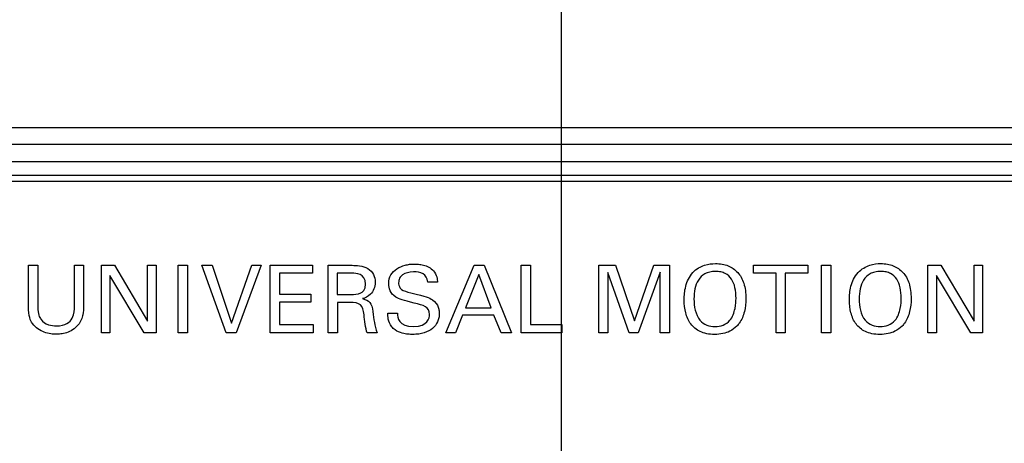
# Model space of a CAD drawing. Header units: inches. Extents: x 0 to 34, y 0 to 22.
# Tile 50 of 89: x 10.1 to 11.9, y 16.8 to 17.6. Entities that reach past the tile are written whole.
import ezdxf

# ---------------------------------------------------------------- set-up
doc = ezdxf.new("R2010")
doc.units = ezdxf.units.IN
doc.header["$LTSCALE"] = 1.87
doc.header["$MEASUREMENT"] = 0
doc.layers.get('0').update_dxf_attribs({"linetype": 'CONTINUOUS'})
doc.layers.add('DATUMCURVES', color=7, linetype='CONTINUOUS')
doc.layers.add('DIMENSIONS', color=7, linetype='CONTINUOUS')
doc.styles.get("Standard").update_dxf_attribs({"font": 'txt', "width": 0.8})
doc.dimstyles.new('DIMSTYLE_1', dxfattribs={"dimtxt": 0.125, "dimasz": 0.18, "dimexe": 0.18, "dimexo": 0.0625, "dimgap": 0.09, "dimtad": 0, "dimtih": 1, "dimtoh": 1, "dimdec": 3, "dimzin": 4, "dimdsep": 46, "dimtxsty": 'STANDARD', "dimblk": '_FILLED', "dimblk1": '_FILLED', "dimblk2": '_FILLED', "dimcen": 0.09, "dimadec": 0, "dimazin": 0, "dimtp": 0.001, "dimtm": 0.001, "dimtfac": 1, "dimtdec": 3, "dimtofl": 0, "dimtmove": 0, "dimatfit": 3, "dimldrblk": '_FILLED', "dimfxl": 1, "dimtolj": 1, "dimtzin": 4, "dimarcsym": 0})

# ---------------------------------------------------------------- blocks, each defined once
blk = doc.blocks.new('*D12')
at = {"layer": 'DIMENSIONS', "color": 2, "linetype": 'CONTINUOUS'}
blk.add_line((12.8132, 15.8742), (12.8132, 18.0661), dxfattribs=at)
at = {"layer": 'DIMENSIONS', "color": 2, "linetype": 'CONTINUOUS', "width": 0.8}
for s, p in [(']', (12.8757, 19.4536)), ('219.28', (12.8757, 18.8536)), ('[', (12.8757, 18.7536)), ('8.633', (12.8757, 18.1286))]:
    blk.add_text(s, height=0.125, rotation=90, dxfattribs=at).set_placement(p)
blk = doc.blocks.new('_FILLED')
at = {"color": 0, "linetype": 'BYBLOCK'}
blk.add_solid([(0, 0), (-1, 0.1736), (-1, -0.1736)], dxfattribs=at)
blk = doc.blocks.new('*D15')
at = {"layer": 'DIMENSIONS', "color": 2, "linetype": 'CONTINUOUS'}
blk.add_line((11.1132, 15.8742), (11.1132, 18.0661), dxfattribs=at)
at = {"layer": 'DIMENSIONS', "color": 2, "linetype": 'CONTINUOUS', "width": 0.8}
for s, p in [(']', (11.1757, 19.3536)), ('176.1', (11.1757, 18.8536)), ('[', (11.1757, 18.7536)), ('6.933', (11.1757, 18.1286))]:
    blk.add_text(s, height=0.125, rotation=90, dxfattribs=at).set_placement(p)
blk = doc.blocks.new('*D36')
at = {"layer": 'DIMENSIONS', "color": 2, "linetype": 'CONTINUOUS'}
blk.add_line((13.8752, 17.3773), (13.8752, 18.0661), dxfattribs=at)
at = {"layer": 'DIMENSIONS', "color": 2, "linetype": 'CONTINUOUS', "width": 0.8}
for s, p in [(']', (13.9377, 19.4536)), ('246.25', (13.9377, 18.8536)), ('[', (13.9377, 18.7536)), ('9.695', (13.9377, 18.1286))]:
    blk.add_text(s, height=0.125, rotation=90, dxfattribs=at).set_placement(p)

msp = doc.modelspace()

# ---------------------------------------------------------------- linework, layer by layer
at = {"color": 7, "linetype": 'CONTINUOUS'}
for p, q in [((13.7752, 17.3786), (3.7752, 17.3786)), ((13.7752, 17.3486), (3.7752, 17.3486)), ((3.7752, 17.3186), (13.7752, 17.3186)), ((13.7652, 17.2936), (3.7852, 17.2936)), ((8.9162, 17.2836), (13.0042, 17.2836))]:
    msp.add_line(p, q, dxfattribs=at)
at = {"layer": 'DATUMCURVES', "color": 40, "linetype": 'CONTINUOUS'}
for points in [[(10.163, 17.0599, 0.334), (10.163, 17.0599, 0.334), (10.163, 17.1333, 0.334), (10.163, 17.1333, 0.334)], [(10.163, 17.1333, 0.334), (10.163, 17.1333, 0.334), (10.1797, 17.1333, 0.334), (10.1797, 17.1333, 0.334)], [(10.1797, 17.1333, 0.334), (10.1797, 17.1333, 0.334), (10.1797, 17.0588, 0.334), (10.1797, 17.0588, 0.334)], [(10.245, 17.0594, 0.334), (10.245, 17.0594, 0.334), (10.245, 17.1333, 0.334), (10.245, 17.1333, 0.334)], [(10.245, 17.1333, 0.334), (10.245, 17.1333, 0.334), (10.2611, 17.1333, 0.334), (10.2611, 17.1333, 0.334)], [(10.2611, 17.1333, 0.334), (10.2611, 17.1333, 0.334), (10.2611, 17.0591, 0.334), (10.2611, 17.0591, 0.334)], [(10.293, 17.1333, 0.334), (10.293, 17.1333, 0.334), (10.3161, 17.1333, 0.334), (10.3161, 17.1333, 0.334)], [(10.293, 17.0129, 0.334), (10.293, 17.0129, 0.334), (10.293, 17.1333, 0.334), (10.293, 17.1333, 0.334)], [(10.3161, 17.1333, 0.334), (10.3161, 17.1333, 0.334), (10.3753, 17.0338, 0.334), (10.3753, 17.0338, 0.334)], [(10.3753, 17.0338, 0.334), (10.3753, 17.0338, 0.334), (10.3753, 17.1333, 0.334), (10.3753, 17.1333, 0.334)], [(10.3753, 17.1333, 0.334), (10.3753, 17.1333, 0.334), (10.3906, 17.1333, 0.334), (10.3906, 17.1333, 0.334)], [(10.3906, 17.1333, 0.334), (10.3906, 17.1333, 0.334), (10.3906, 17.0129, 0.334), (10.3906, 17.0129, 0.334)], [(10.4298, 17.1333, 0.334), (10.4298, 17.1333, 0.334), (10.4465, 17.1333, 0.334), (10.4465, 17.1333, 0.334)], [(10.4298, 17.0129, 0.334), (10.4298, 17.0129, 0.334), (10.4298, 17.1333, 0.334), (10.4298, 17.1333, 0.334)], [(10.4465, 17.1333, 0.334), (10.4465, 17.1333, 0.334), (10.4465, 17.0129, 0.334), (10.4465, 17.0129, 0.334)], [(10.515, 17.0129, 0.334), (10.515, 17.0129, 0.334), (10.4721, 17.1333, 0.334), (10.4721, 17.1333, 0.334)], [(10.4721, 17.1333, 0.334), (10.4721, 17.1333, 0.334), (10.4906, 17.1333, 0.334), (10.4906, 17.1333, 0.334)], [(10.4906, 17.1333, 0.334), (10.4906, 17.1333, 0.334), (10.5248, 17.0304, 0.334), (10.5248, 17.0304, 0.334)], [(10.5248, 17.0304, 0.334), (10.5248, 17.0304, 0.334), (10.5608, 17.1333, 0.334), (10.5608, 17.1333, 0.334)], [(10.5776, 17.1333, 0.334), (10.5776, 17.1333, 0.334), (10.5333, 17.0129, 0.334), (10.5333, 17.0129, 0.334)], [(10.5608, 17.1333, 0.334), (10.5608, 17.1333, 0.334), (10.5776, 17.1333, 0.334), (10.5776, 17.1333, 0.334)], [(10.5936, 17.1333, 0.334), (10.5936, 17.1333, 0.334), (10.6691, 17.1333, 0.334), (10.6691, 17.1333, 0.334)], [(10.5936, 17.0129, 0.334), (10.5936, 17.0129, 0.334), (10.5936, 17.1333, 0.334), (10.5936, 17.1333, 0.334)], [(10.6691, 17.1333, 0.334), (10.6691, 17.1333, 0.334), (10.6691, 17.1191, 0.334), (10.6691, 17.1191, 0.334)], [(10.6972, 17.1333, 0.334), (10.6972, 17.1333, 0.334), (10.7401, 17.1333, 0.334), (10.7401, 17.1333, 0.334)], [(10.6972, 17.0129, 0.334), (10.6972, 17.0129, 0.334), (10.6972, 17.1333, 0.334), (10.6972, 17.1333, 0.334)], [(10.9066, 17.0129, 0.334), (10.9066, 17.0129, 0.334), (10.9573, 17.1333, 0.334), (10.9573, 17.1333, 0.334)], [(10.9573, 17.1333, 0.334), (10.9573, 17.1333, 0.334), (10.9751, 17.1333, 0.334), (10.9751, 17.1333, 0.334)], [(10.9751, 17.1333, 0.334), (10.9751, 17.1333, 0.334), (11.0238, 17.0129, 0.334), (11.0238, 17.0129, 0.334)], [(11.041, 17.1333, 0.334), (11.041, 17.1333, 0.334), (11.0575, 17.1333, 0.334), (11.0575, 17.1333, 0.334)], [(11.041, 17.0129, 0.334), (11.041, 17.0129, 0.334), (11.041, 17.1333, 0.334), (11.041, 17.1333, 0.334)], [(11.0575, 17.1333, 0.334), (11.0575, 17.1333, 0.334), (11.0575, 17.0278, 0.334), (11.0575, 17.0278, 0.334)], [(11.1795, 17.1333, 0.334), (11.1795, 17.1333, 0.334), (11.209, 17.1333, 0.334), (11.209, 17.1333, 0.334)], [(11.1795, 17.0129, 0.334), (11.1795, 17.0129, 0.334), (11.1795, 17.1333, 0.334), (11.1795, 17.1333, 0.334)], [(11.209, 17.1333, 0.334), (11.209, 17.1333, 0.334), (11.243, 17.0341, 0.334), (11.243, 17.0341, 0.334)], [(11.243, 17.0341, 0.334), (11.243, 17.0341, 0.334), (11.2778, 17.1333, 0.334), (11.2778, 17.1333, 0.334)], [(11.2778, 17.1333, 0.334), (11.2778, 17.1333, 0.334), (11.3053, 17.1333, 0.334), (11.3053, 17.1333, 0.334)], [(11.3053, 17.1333, 0.334), (11.3053, 17.1333, 0.334), (11.3053, 17.0129, 0.334), (11.3053, 17.0129, 0.334)], [(11.455, 17.1191, 0.334), (11.455, 17.1191, 0.334), (11.455, 17.1333, 0.334), (11.455, 17.1333, 0.334)], [(11.455, 17.1333, 0.334), (11.455, 17.1333, 0.334), (11.5521, 17.1333, 0.334), (11.5521, 17.1333, 0.334)], [(11.5521, 17.1333, 0.334), (11.5521, 17.1333, 0.334), (11.5521, 17.1191, 0.334), (11.5521, 17.1191, 0.334)], [(11.5763, 17.1333, 0.334), (11.5763, 17.1333, 0.334), (11.593, 17.1333, 0.334), (11.593, 17.1333, 0.334)], [(11.5763, 17.0129, 0.334), (11.5763, 17.0129, 0.334), (11.5763, 17.1333, 0.334), (11.5763, 17.1333, 0.334)], [(11.593, 17.1333, 0.334), (11.593, 17.1333, 0.334), (11.593, 17.0129, 0.334), (11.593, 17.0129, 0.334)], [(11.766, 17.1333, 0.334), (11.766, 17.1333, 0.334), (11.7891, 17.1333, 0.334), (11.7891, 17.1333, 0.334)], [(11.766, 17.0129, 0.334), (11.766, 17.0129, 0.334), (11.766, 17.1333, 0.334), (11.766, 17.1333, 0.334)], [(11.7891, 17.1333, 0.334), (11.7891, 17.1333, 0.334), (11.8483, 17.0338, 0.334), (11.8483, 17.0338, 0.334)], [(11.8483, 17.0338, 0.334), (11.8483, 17.0338, 0.334), (11.8483, 17.1333, 0.334), (11.8483, 17.1333, 0.334)], [(11.8483, 17.1333, 0.334), (11.8483, 17.1333, 0.334), (11.8636, 17.1333, 0.334), (11.8636, 17.1333, 0.334)], [(11.8636, 17.1333, 0.334), (11.8636, 17.1333, 0.334), (11.8636, 17.0129, 0.334), (11.8636, 17.0129, 0.334)], [(10.3693, 17.0129, 0.334), (10.3693, 17.0129, 0.334), (10.3082, 17.1151, 0.334), (10.3082, 17.1151, 0.334)], [(10.3082, 17.1151, 0.334), (10.3082, 17.1151, 0.334), (10.3082, 17.0129, 0.334), (10.3082, 17.0129, 0.334)], [(10.6691, 17.1191, 0.334), (10.6691, 17.1191, 0.334), (10.6103, 17.1191, 0.334), (10.6103, 17.1191, 0.334)], [(10.6103, 17.1191, 0.334), (10.6103, 17.1191, 0.334), (10.6103, 17.0816, 0.334), (10.6103, 17.0816, 0.334)], [(10.7396, 17.1193, 0.334), (10.7396, 17.1193, 0.334), (10.7133, 17.1193, 0.334), (10.7133, 17.1193, 0.334)], [(10.7133, 17.1193, 0.334), (10.7133, 17.1193, 0.334), (10.7133, 17.0814, 0.334), (10.7133, 17.0814, 0.334)], [(10.7637, 17.0998, 0.334), (10.7637, 17.1193, 0.334), (10.7463, 17.1193, 0.334), (10.7396, 17.1193, 0.334)], [(10.9655, 17.1168, 0.334), (10.9655, 17.1168, 0.334), (10.9421, 17.0578, 0.334), (10.9421, 17.0578, 0.334)], [(10.9876, 17.0578, 0.334), (10.9876, 17.0578, 0.334), (10.9655, 17.1168, 0.334), (10.9655, 17.1168, 0.334)], [(11.2336, 17.0129, 0.334), (11.2336, 17.0129, 0.334), (11.1956, 17.1206, 0.334), (11.1956, 17.1206, 0.334)], [(11.1956, 17.1206, 0.334), (11.1956, 17.1206, 0.334), (11.1956, 17.0129, 0.334), (11.1956, 17.0129, 0.334)], [(11.289, 17.1213, 0.334), (11.289, 17.1213, 0.334), (11.2495, 17.0129, 0.334), (11.2495, 17.0129, 0.334)], [(11.289, 17.0129, 0.334), (11.289, 17.0129, 0.334), (11.289, 17.1213, 0.334), (11.289, 17.1213, 0.334)], [(11.4953, 17.1191, 0.334), (11.4953, 17.1191, 0.334), (11.455, 17.1191, 0.334), (11.455, 17.1191, 0.334)], [(11.4953, 17.0129, 0.334), (11.4953, 17.0129, 0.334), (11.4953, 17.1191, 0.334), (11.4953, 17.1191, 0.334)], [(11.5521, 17.1191, 0.334), (11.5521, 17.1191, 0.334), (11.5118, 17.1191, 0.334), (11.5118, 17.1191, 0.334)], [(11.5118, 17.1191, 0.334), (11.5118, 17.1191, 0.334), (11.5118, 17.0129, 0.334), (11.5118, 17.0129, 0.334)], [(11.8423, 17.0129, 0.334), (11.8423, 17.0129, 0.334), (11.7811, 17.1151, 0.334), (11.7811, 17.1151, 0.334)], [(11.7811, 17.1151, 0.334), (11.7811, 17.1151, 0.334), (11.7811, 17.0129, 0.334), (11.7811, 17.0129, 0.334)], [(10.7555, 17.0841, 0.334), (10.7578, 17.0854, 0.334), (10.7637, 17.0898, 0.334), (10.7637, 17.0998, 0.334)], [(10.892, 17.1033, 0.334), (10.892, 17.1033, 0.334), (10.8746, 17.1033, 0.334), (10.8746, 17.1033, 0.334)], [(10.6103, 17.0816, 0.334), (10.6103, 17.0816, 0.334), (10.6663, 17.0816, 0.334), (10.6663, 17.0816, 0.334)], [(10.6663, 17.0816, 0.334), (10.6663, 17.0816, 0.334), (10.6663, 17.0676, 0.334), (10.6663, 17.0676, 0.334)], [(10.7133, 17.0814, 0.334), (10.7133, 17.0814, 0.334), (10.7396, 17.0814, 0.334), (10.7396, 17.0814, 0.334)], [(10.7396, 17.0814, 0.334), (10.7415, 17.0814, 0.334), (10.751, 17.0814, 0.334), (10.7555, 17.0841, 0.334)], [(10.8443, 17.0843, 0.334), (10.873, 17.0769, 0.334), (10.8761, 17.0763, 0.334), (10.8831, 17.0716, 0.334)], [(10.1797, 17.0588, 0.334), (10.1797, 17.0459, 0.334), (10.1825, 17.0406, 0.334), (10.185, 17.0371, 0.334)], [(10.6663, 17.0676, 0.334), (10.6663, 17.0676, 0.334), (10.6103, 17.0676, 0.334), (10.6103, 17.0676, 0.334)], [(10.6103, 17.0676, 0.334), (10.6103, 17.0676, 0.334), (10.6103, 17.0276, 0.334), (10.6103, 17.0276, 0.334)], [(10.7346, 17.0673, 0.334), (10.7346, 17.0673, 0.334), (10.7136, 17.0673, 0.334), (10.7136, 17.0673, 0.334)], [(10.7136, 17.0673, 0.334), (10.7136, 17.0673, 0.334), (10.7136, 17.0129, 0.334), (10.7136, 17.0129, 0.334)], [(10.761, 17.0448, 0.334), (10.759, 17.0623, 0.334), (10.7548, 17.0673, 0.334), (10.7346, 17.0673, 0.334)], [(10.7585, 17.0739, 0.334), (10.77, 17.0709, 0.334), (10.7751, 17.0658, 0.334), (10.7768, 17.0508, 0.334)], [(10.8778, 17.0458, 0.334), (10.8778, 17.0593, 0.334), (10.867, 17.0619, 0.334), (10.8501, 17.0661, 0.334)], [(11.3491, 17.0733, 0.334), (11.3491, 17.0666, 0.334), (11.3503, 17.0529, 0.334), (11.3556, 17.0404, 0.334), (11.3598, 17.0353, 0.334)], [(11.6436, 17.0733, 0.334), (11.6436, 17.0666, 0.334), (11.6448, 17.0529, 0.334), (11.6501, 17.0404, 0.334), (11.6543, 17.0353, 0.334)], [(10.7665, 17.0129, 0.334), (10.7638, 17.0209, 0.334), (10.7621, 17.0356, 0.334), (10.761, 17.0448, 0.334)], [(10.7768, 17.0508, 0.334), (10.7785, 17.0366, 0.334), (10.7796, 17.0263, 0.334), (10.7843, 17.0129, 0.334)], [(10.8103, 17.0238, 0.334), (10.8035, 17.0326, 0.334), (10.8033, 17.0423, 0.334), (10.8033, 17.0481, 0.334)], [(10.8033, 17.0481, 0.334), (10.8033, 17.0481, 0.334), (10.8206, 17.0481, 0.334), (10.8206, 17.0481, 0.334)], [(10.8206, 17.0481, 0.334), (10.821, 17.0398, 0.334), (10.822, 17.0243, 0.334), (10.8496, 17.0243, 0.334)], [(10.8496, 17.0243, 0.334), (10.8746, 17.0243, 0.334), (10.8778, 17.0398, 0.334), (10.8778, 17.0458, 0.334)], [(10.9368, 17.0443, 0.334), (10.9368, 17.0443, 0.334), (10.9238, 17.0129, 0.334), (10.9238, 17.0129, 0.334)], [(10.9926, 17.0443, 0.334), (10.9926, 17.0443, 0.334), (10.9368, 17.0443, 0.334), (10.9368, 17.0443, 0.334)], [(10.9421, 17.0578, 0.334), (10.9421, 17.0578, 0.334), (10.9876, 17.0578, 0.334), (10.9876, 17.0578, 0.334)], [(11.0056, 17.0129, 0.334), (11.0056, 17.0129, 0.334), (10.9926, 17.0443, 0.334), (10.9926, 17.0443, 0.334)], [(10.6103, 17.0276, 0.334), (10.6103, 17.0276, 0.334), (10.6705, 17.0276, 0.334), (10.6705, 17.0276, 0.334)], [(10.6705, 17.0276, 0.334), (10.6705, 17.0276, 0.334), (10.6705, 17.0129, 0.334), (10.6705, 17.0129, 0.334)], [(10.8165, 17.018, 0.334), (10.8142, 17.0196, 0.334), (10.8121, 17.0215, 0.334), (10.8103, 17.0238, 0.334)], [(11.0575, 17.0278, 0.334), (11.0575, 17.0278, 0.334), (11.1135, 17.0278, 0.334), (11.1135, 17.0278, 0.334)], [(11.1135, 17.0278, 0.334), (11.1135, 17.0278, 0.334), (11.1135, 17.0129, 0.334), (11.1135, 17.0129, 0.334)], [(10.3082, 17.0129, 0.334), (10.3082, 17.0129, 0.334), (10.293, 17.0129, 0.334), (10.293, 17.0129, 0.334)], [(10.3906, 17.0129, 0.334), (10.3906, 17.0129, 0.334), (10.3693, 17.0129, 0.334), (10.3693, 17.0129, 0.334)], [(10.4465, 17.0129, 0.334), (10.4465, 17.0129, 0.334), (10.4298, 17.0129, 0.334), (10.4298, 17.0129, 0.334)], [(10.5333, 17.0129, 0.334), (10.5333, 17.0129, 0.334), (10.515, 17.0129, 0.334), (10.515, 17.0129, 0.334)], [(10.6705, 17.0129, 0.334), (10.6705, 17.0129, 0.334), (10.5936, 17.0129, 0.334), (10.5936, 17.0129, 0.334)], [(10.7136, 17.0129, 0.334), (10.7136, 17.0129, 0.334), (10.6972, 17.0129, 0.334), (10.6972, 17.0129, 0.334)], [(10.7843, 17.0129, 0.334), (10.7843, 17.0129, 0.334), (10.7665, 17.0129, 0.334), (10.7665, 17.0129, 0.334)], [(10.9238, 17.0129, 0.334), (10.9238, 17.0129, 0.334), (10.9066, 17.0129, 0.334), (10.9066, 17.0129, 0.334)], [(11.0238, 17.0129, 0.334), (11.0238, 17.0129, 0.334), (11.0056, 17.0129, 0.334), (11.0056, 17.0129, 0.334)], [(11.1135, 17.0129, 0.334), (11.1135, 17.0129, 0.334), (11.041, 17.0129, 0.334), (11.041, 17.0129, 0.334)], [(11.1956, 17.0129, 0.334), (11.1956, 17.0129, 0.334), (11.1795, 17.0129, 0.334), (11.1795, 17.0129, 0.334)], [(11.2495, 17.0129, 0.334), (11.2495, 17.0129, 0.334), (11.2336, 17.0129, 0.334), (11.2336, 17.0129, 0.334)], [(11.3053, 17.0129, 0.334), (11.3053, 17.0129, 0.334), (11.289, 17.0129, 0.334), (11.289, 17.0129, 0.334)], [(11.5118, 17.0129, 0.334), (11.5118, 17.0129, 0.334), (11.4953, 17.0129, 0.334), (11.4953, 17.0129, 0.334)], [(11.593, 17.0129, 0.334), (11.593, 17.0129, 0.334), (11.5763, 17.0129, 0.334), (11.5763, 17.0129, 0.334)], [(11.7811, 17.0129, 0.334), (11.7811, 17.0129, 0.334), (11.766, 17.0129, 0.334), (11.766, 17.0129, 0.334)], [(11.8636, 17.0129, 0.334), (11.8636, 17.0129, 0.334), (11.8423, 17.0129, 0.334), (11.8423, 17.0129, 0.334)]]:
    msp.add_open_spline(points, degree=3, dxfattribs=at)
for points, knots in [([(10.7401, 17.1333, 0.334), (10.7463, 17.1333, 0.334), (10.7721, 17.1322, 0.334), (10.7852, 17.1039, 0.334), (10.774, 17.079, 0.334), (10.7621, 17.0749, 0.334), (10.7585, 17.0739, 0.334)], [0, 0, 0, 0, 0.265844, 0.534739, 0.771001, 1, 1, 1, 1]), ([(10.8501, 17.0661, 0.334), (10.8318, 17.0706, 0.334), (10.8168, 17.0747, 0.334), (10.8062, 17.088, 0.334), (10.804, 17.103, 0.334), (10.8079, 17.1171, 0.334), (10.8187, 17.1279, 0.334), (10.8312, 17.1332, 0.334), (10.8424, 17.1353, 0.334), (10.8496, 17.1357, 0.334), (10.8577, 17.1354, 0.334), (10.864, 17.1344, 0.334), (10.8671, 17.1336, 0.334)], [0, 0, 0, 0, 0.119918, 0.215472, 0.311026, 0.457428, 0.60383, 0.750231, 0.823432, 0.896633, 0.948317, 1, 1, 1, 1]), ([(10.8671, 17.1336, 0.334), (10.8702, 17.1328, 0.334), (10.8765, 17.1306, 0.334), (10.8864, 17.1232, 0.334), (10.8916, 17.1122, 0.334), (10.8918, 17.1058, 0.334), (10.892, 17.1033, 0.334)], [0, 0, 0, 0, 0.209127, 0.418254, 0.709127, 1, 1, 1, 1]), ([(11.3471, 17.1203, 0.334), (11.3536, 17.1274, 0.334), (11.368, 17.1349, 0.334), (11.3914, 17.1375, 0.334), (11.4105, 17.1337, 0.334), (11.4281, 17.1219, 0.334), (11.439, 17.1026, 0.334), (11.4427, 17.0769, 0.334), (11.44, 17.0501, 0.334), (11.4333, 17.0341, 0.334), (11.4272, 17.0267, 0.334), (11.4256, 17.025, 0.334)], [0, 0, 0, 0, 0.093888, 0.187776, 0.32775, 0.467724, 0.607699, 0.747673, 0.85738, 0.967088, 1, 1, 1, 1]), ([(11.6416, 17.1203, 0.334), (11.6479, 17.127, 0.334), (11.6626, 17.1351, 0.334), (11.6858, 17.1374, 0.334), (11.705, 17.1338, 0.334), (11.7226, 17.1219, 0.334), (11.7335, 17.1026, 0.334), (11.7372, 17.0769, 0.334), (11.7345, 17.0501, 0.334), (11.7278, 17.0341, 0.334), (11.7217, 17.0267, 0.334), (11.7201, 17.025, 0.334)], [0, 0, 0, 0, 0.093761, 0.187523, 0.327541, 0.467559, 0.607576, 0.747594, 0.857336, 0.967078, 1, 1, 1, 1]), ([(10.8746, 17.1033, 0.334), (10.8742, 17.1108, 0.334), (10.8676, 17.1199, 0.334), (10.8462, 17.1228, 0.334), (10.8309, 17.1187, 0.334), (10.8239, 17.1106, 0.334), (10.8225, 17.1043, 0.334), (10.8227, 17.101, 0.334), (10.8227, 17.1005, 0.334)], [0, 0, 0, 0, 0.201914, 0.403828, 0.687882, 0.829908, 0.971935, 1, 1, 1, 1]), ([(11.4256, 17.025, 0.334), (11.422, 17.0213, 0.334), (11.4147, 17.0158, 0.334), (11.4012, 17.0111, 0.334), (11.3862, 17.0096, 0.334), (11.3713, 17.011, 0.334), (11.356, 17.0161, 0.334), (11.3421, 17.0277, 0.334), (11.3333, 17.0482, 0.334), (11.3313, 17.0669, 0.334), (11.3319, 17.0832, 0.334), (11.3341, 17.0961, 0.334), (11.3385, 17.1088, 0.334), (11.3441, 17.1169, 0.334), (11.3471, 17.1203, 0.334)], [0, 0, 0, 0, 0.098416, 0.168713, 0.23901, 0.30628, 0.37355, 0.50809, 0.642631, 0.777171, 0.832878, 0.888585, 0.944293, 1, 1, 1, 1]), ([(11.424, 17.0744, 0.334), (11.424, 17.0813, 0.334), (11.4228, 17.0941, 0.334), (11.4169, 17.1095, 0.334), (11.4076, 17.1181, 0.334), (11.3973, 17.1218, 0.334), (11.3871, 17.1228, 0.334), (11.3767, 17.1217, 0.334), (11.3656, 17.1174, 0.334), (11.3559, 17.1079, 0.334), (11.3501, 17.0917, 0.334), (11.3491, 17.0795, 0.334), (11.3491, 17.0733, 0.334)], [0, 0, 0, 0, 0.11851, 0.23702, 0.355531, 0.414786, 0.474041, 0.539786, 0.605531, 0.73702, 0.86851, 1, 1, 1, 1]), ([(11.7201, 17.025, 0.334), (11.7165, 17.0213, 0.334), (11.7092, 17.0158, 0.334), (11.6957, 17.0111, 0.334), (11.6807, 17.0096, 0.334), (11.6658, 17.011, 0.334), (11.6505, 17.0161, 0.334), (11.6366, 17.0277, 0.334), (11.6278, 17.0482, 0.334), (11.6258, 17.0669, 0.334), (11.6264, 17.0832, 0.334), (11.6292, 17.1003, 0.334), (11.6351, 17.1132, 0.334), (11.6416, 17.1203, 0.334)], [0, 0, 0, 0, 0.098393, 0.168674, 0.238955, 0.30623, 0.373505, 0.508055, 0.642605, 0.777155, 0.832866, 0.888577, 1, 1, 1, 1]), ([(11.7185, 17.0744, 0.334), (11.7185, 17.0813, 0.334), (11.7173, 17.0941, 0.334), (11.7114, 17.1095, 0.334), (11.7021, 17.1181, 0.334), (11.6918, 17.1218, 0.334), (11.6816, 17.1228, 0.334), (11.6712, 17.1217, 0.334), (11.6601, 17.1174, 0.334), (11.6504, 17.1079, 0.334), (11.6446, 17.0917, 0.334), (11.6436, 17.0795, 0.334), (11.6436, 17.0733, 0.334)], [0, 0, 0, 0, 0.11851, 0.23702, 0.355531, 0.414786, 0.474041, 0.539786, 0.605531, 0.73702, 0.86851, 1, 1, 1, 1]), ([(10.8227, 17.1005, 0.334), (10.8228, 17.0986, 0.334), (10.8238, 17.0945, 0.334), (10.8288, 17.0887, 0.334), (10.837, 17.086, 0.334), (10.8443, 17.0843, 0.334)], [0, 0, 0, 0, 0.205882, 0.470588, 1, 1, 1, 1]), ([(10.2611, 17.0591, 0.334), (10.2611, 17.0558, 0.334), (10.2611, 17.0483, 0.334), (10.2574, 17.0363, 0.334), (10.2513, 17.026, 0.334), (10.2416, 17.0175, 0.334), (10.2307, 17.0128, 0.334), (10.22, 17.0106, 0.334), (10.2116, 17.0103, 0.334), (10.2031, 17.0108, 0.334), (10.1911, 17.0135, 0.334), (10.1794, 17.0192, 0.334), (10.1685, 17.0297, 0.334), (10.163, 17.0419, 0.334), (10.163, 17.0599, 0.334)], [0, 0, 0, 0, 0.114341, 0.171511, 0.228682, 0.299063, 0.369445, 0.439826, 0.510208, 0.602177, 0.694147, 0.786117, 0.878086, 1, 1, 1, 1]), ([(10.185, 17.0371, 0.334), (10.1925, 17.0271, 0.334), (10.2149, 17.0236, 0.334), (10.2326, 17.0285, 0.334), (10.2451, 17.0423, 0.334), (10.245, 17.0551, 0.334), (10.245, 17.0594, 0.334)], [0, 0, 0, 0, 0.203987, 0.40299, 0.601994, 1, 1, 1, 1]), ([(10.8831, 17.0716, 0.334), (10.8887, 17.0679, 0.334), (10.8932, 17.0608, 0.334), (10.895, 17.0521, 0.334), (10.8953, 17.0457, 0.334), (10.8946, 17.0399, 0.334), (10.8915, 17.0301, 0.334), (10.8839, 17.0202, 0.334), (10.8716, 17.0134, 0.334), (10.8586, 17.0106, 0.334), (10.8498, 17.0099, 0.334), (10.8397, 17.0103, 0.334), (10.8282, 17.0121, 0.334), (10.8203, 17.0153, 0.334), (10.8165, 17.018, 0.334)], [0, 0, 0, 0, 0.07935, 0.119024, 0.158699, 0.243397, 0.328095, 0.49749, 0.666885, 0.751583, 0.836281, 0.886656, 0.937031, 1, 1, 1, 1]), ([(11.3598, 17.0353, 0.334), (11.3666, 17.0268, 0.334), (11.3821, 17.023, 0.334), (11.4011, 17.0255, 0.334), (11.416, 17.0354, 0.334), (11.4235, 17.0569, 0.334), (11.424, 17.0703, 0.334), (11.424, 17.0744, 0.334)], [0, 0, 0, 0, 0.284715, 0.432154, 0.579592, 0.789796, 1, 1, 1, 1]), ([(11.6543, 17.0353, 0.334), (11.6611, 17.0268, 0.334), (11.6766, 17.023, 0.334), (11.6956, 17.0255, 0.334), (11.7105, 17.0354, 0.334), (11.718, 17.0569, 0.334), (11.7185, 17.0703, 0.334), (11.7185, 17.0744, 0.334)], [0, 0, 0, 0, 0.284715, 0.432154, 0.579592, 0.789796, 1, 1, 1, 1])]:
    msp.add_open_spline(points, degree=3, knots=knots, dxfattribs=at)

# ---------------------------------------------------------------- dimensions: what is measured, and where the dimension line sits
at = {"layer": 'DIMENSIONS', "color": 2, "linetype": 'CONTINUOUS'}
for feature_location, offset, origin, picture, middle in [((12.8132, 15.8742), (0, 2.192), (4.1802, 15.8117), '*D12', (12.8132, 18.8411)), ((13.8752, 17.3773), (0, 0.6888), (4.1802, 17.3148), '*D36', (13.8752, 18.8411)), ((11.1132, 15.8742), (0, 2.192), (4.1802, 15.8117), '*D15', (11.1132, 18.7911))]:
    dim = msp.add_ordinate_dim(feature_location=feature_location, offset=offset, dtype=1, origin=origin, dimstyle='DIMSTYLE_1', dxfattribs=at)
    dim.commit()
    dim.dimension.update_dxf_attribs({"geometry": picture, "text_midpoint": middle})

doc.saveas('drawing.dxf')
